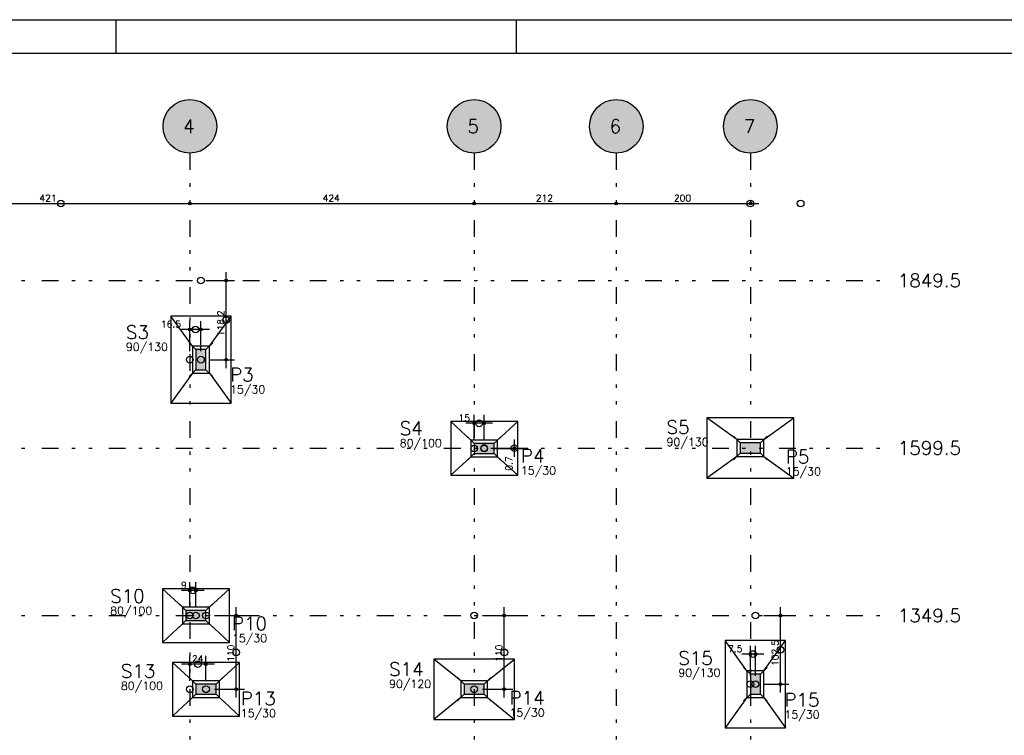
# Model space of a CAD drawing. Extents: x 0 to 119, y 0 to 84.
# Tile 6 of 14: x 30 to 59, y 63 to 84. Entities that reach past the tile are written whole.
import ezdxf

# ---------------------------------------------------------------- set-up
doc = ezdxf.new("R2010")
doc.units = 0
doc.header["$MEASUREMENT"] = 0
doc.linetypes.add('ESTILO_TQS_0004', pattern=[2, 0.5, -0.4, 0.1, -0.4, 0.1, -0.5])
for name, color, linetype in [('1', 1, 'CONTINUOUS'), ('2', 2, 'CONTINUOUS'), ('3', 3, 'CONTINUOUS'), ('6', 6, 'CONTINUOUS'), ('8', 8, 'CONTINUOUS'), ('9', 9, 'CONTINUOUS')]:
    doc.layers.add(name, color=color, linetype=linetype)
doc.styles.get("Standard").update_dxf_attribs({"font": 'ROMANS.SHX'})

msp = doc.modelspace()

# ---------------------------------------------------------------- linework, layer by layer
at = {"layer": '1', "color": 1, "linetype": 'Continuous'}
for p, q in [((0, 84.099998), (118.900002, 84.099998)), ((32.950001, 83.099998), (32.950001, 84.099998)), ((44.900002, 83.099998), (44.900002, 84.099998))]:
    msp.add_line(p, q, dxfattribs=at)
at = {"layer": '1', "linetype": 'ESTILO_TQS_0004'}
for p, q in [((35.15371, 80.11614), (35.15371, 13.61614)), ((43.63371, 80.11614), (43.63371, 13.61614)), ((47.87371, 80.11614), (47.87371, 13.61614)), ((51.87371, 80.11614), (51.87371, 13.61614)), ((6.73371, 76.31614), (55.87371, 76.31614)), ((6.73371, 71.31614), (55.87371, 71.31614)), ((6.73371, 66.31614), (55.87371, 66.31614))]:
    msp.add_line(p, q, dxfattribs=at)
at = {"layer": '1', "linetype": 'Continuous'}
for p, q in [((26.48371, 78.61614), (35.40371, 78.61614)), ((34.90371, 78.61614), (43.88371, 78.61614)), ((35.15371, 78.61614), (35.15371, 78.61614)), ((35.15371, 78.61614), (35.15371, 78.61614)), ((43.38371, 78.61614), (48.12371, 78.61614)), ((43.63371, 78.61614), (43.63371, 78.61614)), ((43.63371, 78.61614), (43.63371, 78.61614)), ((47.62371, 78.61614), (52.12371, 78.61614)), ((47.87371, 78.61614), (47.87371, 78.61614)), ((47.87371, 78.61614), (47.87371, 78.61614)), ((51.87371, 78.61614), (51.87371, 78.61614)), ((36.23371, 73.702633), (36.23371, 76.56614)), ((35.48371, 76.31614), (35.48371, 76.31614)), ((35.73371, 76.31614), (36.48371, 76.31614)), ((35.15371, 74.202633), (35.15371, 75.102633)), ((35.48371, 74.202633), (35.48371, 75.102633)), ((35.73371, 74.852633), (34.90371, 74.852633)), ((35.33371, 74.252633), (35.13371, 74.452633)), ((35.63371, 74.252633), (35.83371, 74.452633)), ((35.15371, 73.952633), (35.15371, 73.952633)), ((35.48371, 73.952633), (35.48371, 73.952633)), ((35.48371, 73.952633), (35.48371, 73.952633)), ((35.48371, 73.952633), (35.48371, 73.952633)), ((35.48371, 73.952633), (35.48371, 73.952633)), ((35.73371, 73.952633), (36.48371, 73.952633)), ((35.33371, 73.652633), (35.13371, 73.452633)), ((35.63371, 73.652633), (35.83371, 73.452633)), ((43.63371, 71.552827), (43.63371, 72.302827)), ((43.93371, 71.552827), (43.93371, 72.302827)), ((44.18371, 72.052827), (43.38371, 72.052827)), ((43.63371, 71.452827), (43.43371, 71.652827)), ((44.23371, 71.452827), (44.43371, 71.652827)), ((44.83371, 71.052827), (44.83371, 71.56614)), ((51.57371, 71.46614), (51.37371, 71.66614)), ((52.17371, 71.46614), (52.37371, 71.66614)), ((43.63371, 71.152827), (43.43371, 70.952827)), ((43.63371, 71.302827), (43.63371, 71.302827)), ((43.93371, 71.31614), (43.93371, 71.31614)), ((43.93371, 71.302827), (43.93371, 71.302827)), ((43.93371, 71.302827), (43.93371, 71.302827)), ((43.93371, 71.302827), (43.93371, 71.302827)), ((43.93371, 71.302827), (43.93371, 71.302827)), ((44.18371, 71.31614), (45.08371, 71.31614)), ((44.18371, 71.302827), (45.08371, 71.302827)), ((44.23371, 71.152827), (44.43371, 70.952827)), ((51.57371, 71.16614), (51.37371, 70.96614)), ((51.87371, 71.31614), (51.87371, 71.31614)), ((51.87371, 71.31614), (51.87371, 71.31614)), ((52.17371, 71.16614), (52.37371, 70.96614)), ((35.15371, 66.56614), (35.15371, 67.31614)), ((35.33371, 66.56614), (35.33371, 67.31614)), ((35.58371, 67.06614), (34.90371, 67.06614)), ((35.03371, 66.46614), (34.83371, 66.66614)), ((35.63371, 66.46614), (35.83371, 66.66614)), ((36.53371, 63.86614), (36.53371, 66.56614)), ((44.53371, 63.86614), (44.53371, 66.56614)), ((52.77371, 64.01614), (52.77371, 66.56614)), ((35.03371, 66.16614), (34.83371, 65.96614)), ((35.15371, 66.31614), (35.15371, 66.31614)), ((35.33371, 66.31614), (35.33371, 66.31614)), ((35.33371, 66.31614), (35.33371, 66.31614)), ((35.33371, 66.31614), (35.33371, 66.31614)), ((35.63371, 66.31614), (35.63371, 66.31614)), ((35.63371, 66.16614), (35.83371, 65.96614)), ((35.88371, 66.31614), (36.78371, 66.31614)), ((43.63371, 66.31614), (43.63371, 66.31614)), ((43.88371, 66.31614), (44.78371, 66.31614)), ((52.02371, 66.31614), (52.02371, 66.31614)), ((52.27371, 66.31614), (53.02371, 66.31614)), ((51.87371, 64.51614), (51.87371, 65.41614)), ((52.02371, 64.51614), (52.02371, 65.41614)), ((35.15371, 64.36614), (35.15371, 65.11614)), ((35.63371, 64.36614), (35.63371, 65.11614)), ((52.27371, 65.16614), (51.62371, 65.16614)), ((35.88371, 64.86614), (34.90371, 64.86614)), ((51.87371, 64.56614), (51.67371, 64.76614)), ((52.17371, 64.56614), (52.37371, 64.76614)), ((35.33371, 64.26614), (35.13371, 64.46614)), ((35.93371, 64.26614), (36.13371, 64.46614)), ((43.33371, 64.26614), (43.13371, 64.46614)), ((43.93371, 64.26614), (44.13371, 64.46614)), ((35.15371, 64.11614), (35.15371, 64.11614)), ((35.63371, 64.11614), (35.63371, 64.11614)), ((35.63371, 64.11614), (35.63371, 64.11614)), ((35.63371, 64.11614), (35.63371, 64.11614)), ((35.63371, 64.11614), (35.63371, 64.11614)), ((35.88371, 64.11614), (36.78371, 64.11614)), ((43.63371, 64.11614), (43.63371, 64.11614)), ((43.63371, 64.11614), (43.63371, 64.11614)), ((43.63371, 64.11614), (43.63371, 64.11614)), ((43.88371, 64.11614), (44.78371, 64.11614)), ((51.87371, 64.26614), (51.87371, 64.26614)), ((52.02371, 64.26614), (52.02371, 64.26614)), ((52.02371, 64.26614), (52.02371, 64.26614)), ((52.02371, 64.26614), (52.02371, 64.26614)), ((52.02371, 64.26614), (52.02371, 64.26614)), ((52.27371, 64.26614), (53.02371, 64.26614)), ((35.33371, 63.96614), (35.13371, 63.76614)), ((35.93371, 63.96614), (36.13371, 63.76614)), ((43.33371, 63.96614), (43.13371, 63.76614)), ((43.93371, 63.96614), (44.13371, 63.76614)), ((51.87371, 63.96614), (51.67371, 63.76614)), ((52.17371, 63.96614), (52.37371, 63.76614))]:
    msp.add_line(p, q, dxfattribs=at)
for points in [[(36.38371, 75.252633), (34.58371, 75.252633)], [(34.58371, 75.252633), (34.58371, 72.652633)], [(35.23371, 74.352633), (34.58371, 75.252633)], [(35.73371, 74.352633), (36.38371, 75.252633)], [(36.38371, 72.652633), (36.38371, 75.252633)], [(35.73371, 74.352633), (35.23371, 74.352633), (35.23371, 73.552633), (35.73371, 73.552633), (35.73371, 74.352633)], [(35.23371, 73.552633), (34.58371, 72.652633)], [(35.73371, 73.552633), (36.38371, 72.652633)], [(34.58371, 72.652633), (36.38371, 72.652633)], [(44.93371, 72.102827), (42.93371, 72.102827)], [(42.93371, 72.102827), (42.93371, 70.502827)], [(43.53371, 71.552827), (42.93371, 72.102827)], [(44.33371, 71.552827), (44.93371, 72.102827)], [(44.93371, 70.502827), (44.93371, 72.102827)], [(53.17371, 72.21614), (50.57371, 72.21614)], [(50.57371, 72.21614), (50.57371, 70.41614)], [(51.47371, 71.56614), (50.57371, 72.21614)], [(52.27371, 71.56614), (53.17371, 72.21614)], [(53.17371, 70.41614), (53.17371, 72.21614)], [(44.33371, 71.052827), (44.33371, 71.552827), (43.53371, 71.552827), (43.53371, 71.052827), (44.33371, 71.052827)], [(52.27371, 71.06614), (52.27371, 71.56614), (51.47371, 71.56614), (51.47371, 71.06614), (52.27371, 71.06614)], [(43.53371, 71.052827), (42.93371, 70.502827)], [(44.33371, 71.052827), (44.93371, 70.502827)], [(51.47371, 71.06614), (50.57371, 70.41614)], [(52.27371, 71.06614), (53.17371, 70.41614)], [(42.93371, 70.502827), (44.93371, 70.502827)], [(50.57371, 70.41614), (53.17371, 70.41614)], [(34.33371, 67.11614), (34.33371, 65.51614)], [(36.33371, 67.11614), (34.33371, 67.11614)], [(34.93371, 66.56614), (34.33371, 67.11614)], [(35.73371, 66.56614), (36.33371, 67.11614)], [(36.33371, 65.51614), (36.33371, 67.11614)], [(34.93371, 66.56614), (34.93371, 66.06614), (35.73371, 66.06614), (35.73371, 66.56614), (34.93371, 66.56614)], [(34.93371, 66.06614), (34.33371, 65.51614)], [(35.73371, 66.06614), (36.33371, 65.51614)], [(34.33371, 65.51614), (36.33371, 65.51614)], [(52.92371, 65.56614), (51.12371, 65.56614)], [(51.12371, 65.56614), (51.12371, 62.96614)], [(51.77371, 64.66614), (51.12371, 65.56614)], [(52.27371, 64.66614), (52.92371, 65.56614)], [(52.92371, 62.96614), (52.92371, 65.56614)], [(44.83371, 65.01614), (42.43371, 65.01614)], [(42.43371, 65.01614), (42.43371, 63.21614)], [(43.23371, 64.36614), (42.43371, 65.01614)], [(44.03371, 64.36614), (44.83371, 65.01614)], [(44.83371, 63.21614), (44.83371, 65.01614)], [(36.63371, 64.91614), (34.63371, 64.91614)], [(34.63371, 64.91614), (34.63371, 63.31614)], [(35.23371, 64.36614), (34.63371, 64.91614)], [(36.03371, 64.36614), (36.63371, 64.91614)], [(36.63371, 63.31614), (36.63371, 64.91614)], [(51.77371, 63.86614), (52.27371, 63.86614), (52.27371, 64.66614), (51.77371, 64.66614), (51.77371, 63.86614)], [(36.03371, 63.86614), (36.03371, 64.36614), (35.23371, 64.36614), (35.23371, 63.86614), (36.03371, 63.86614)], [(44.03371, 63.86614), (44.03371, 64.36614), (43.23371, 64.36614), (43.23371, 63.86614), (44.03371, 63.86614)], [(35.23371, 63.86614), (34.63371, 63.31614)], [(36.03371, 63.86614), (36.63371, 63.31614)], [(43.23371, 63.86614), (42.43371, 63.21614)], [(44.03371, 63.86614), (44.83371, 63.21614)], [(51.77371, 63.86614), (51.12371, 62.96614)], [(52.27371, 63.86614), (52.92371, 62.96614)], [(34.63371, 63.31614), (36.63371, 63.31614)], [(42.43371, 63.21614), (44.83371, 63.21614)], [(51.12371, 62.96614), (52.92371, 62.96614)]]:
    msp.add_lwpolyline(points, dxfattribs=at)
for centre, radius in [((31.30371, 78.61614), 0.1), ((35.15371, 78.61614), 0.04), ((35.15371, 78.61614), 0.04), ((35.15371, 78.61614), 0.02), ((35.15371, 78.61614), 0.02), ((43.63371, 78.61614), 0.04), ((43.63371, 78.61614), 0.04), ((43.63371, 78.61614), 0.02), ((43.63371, 78.61614), 0.02), ((47.87371, 78.61614), 0.04), ((47.87371, 78.61614), 0.04), ((47.87371, 78.61614), 0.02), ((47.87371, 78.61614), 0.02), ((51.87371, 78.61614), 0.1), ((51.87371, 78.61614), 0.04), ((51.87371, 78.61614), 0.02), ((53.37371, 78.61614), 0.1), ((35.48371, 76.31614), 0.1), ((36.23371, 76.31614), 0.04), ((36.23371, 76.31614), 0.02), ((36.23371, 75.134386), 0.1), ((35.31871, 74.852633), 0.1), ((35.15371, 74.852633), 0.04), ((35.15371, 74.852633), 0.02), ((35.48371, 74.852633), 0.04), ((35.48371, 74.852633), 0.02), ((35.15371, 73.952633), 0.1), ((35.48371, 73.952633), 0.1), ((35.48371, 73.952633), 0.1), ((36.23371, 73.952633), 0.04), ((36.23371, 73.952633), 0.02), ((43.63371, 72.052827), 0.04), ((43.63371, 72.052827), 0.02), ((43.78371, 72.052827), 0.1), ((43.93371, 72.052827), 0.04), ((43.93371, 72.052827), 0.02), ((43.63371, 71.302827), 0.1), ((43.93371, 71.31614), 0.1), ((43.93371, 71.302827), 0.1), ((43.93371, 71.302827), 0.1), ((44.83371, 71.309484), 0.1), ((44.83371, 71.31614), 0.04), ((44.83371, 71.302827), 0.04), ((44.83371, 71.31614), 0.02), ((44.83371, 71.302827), 0.02), ((35.15371, 67.06614), 0.04), ((35.15371, 67.06614), 0.02), ((35.24371, 67.06614), 0.1), ((35.33371, 67.06614), 0.04), ((35.33371, 67.06614), 0.02), ((35.15371, 66.31614), 0.1), ((35.33371, 66.31614), 0.1), ((35.63371, 66.31614), 0.1), ((43.63371, 66.31614), 0.1), ((52.02371, 66.31614), 0.1), ((36.53371, 66.31614), 0.04), ((36.53371, 66.31614), 0.02), ((44.53371, 66.31614), 0.04), ((44.53371, 66.31614), 0.02), ((52.77371, 66.31614), 0.04), ((52.77371, 66.31614), 0.02), ((36.53371, 65.21614), 0.1), ((44.53371, 65.21614), 0.1), ((51.94871, 65.16614), 0.1), ((52.77371, 65.29114), 0.1), ((35.39371, 64.86614), 0.1), ((51.87371, 65.16614), 0.04), ((51.87371, 65.16614), 0.02), ((52.02371, 65.16614), 0.04), ((52.02371, 65.16614), 0.02), ((35.15371, 64.86614), 0.04), ((35.15371, 64.86614), 0.02), ((35.63371, 64.86614), 0.04), ((35.63371, 64.86614), 0.02), ((51.87371, 64.26614), 0.1), ((52.02371, 64.26614), 0.1), ((52.02371, 64.26614), 0.1), ((35.15371, 64.11614), 0.1), ((35.63371, 64.11614), 0.1), ((35.63371, 64.11614), 0.1), ((36.53371, 64.11614), 0.04), ((36.53371, 64.11614), 0.02), ((43.63371, 64.11614), 0.1), ((44.53371, 64.11614), 0.04), ((44.53371, 64.11614), 0.02), ((52.77371, 64.26614), 0.04), ((52.77371, 64.26614), 0.02)]:
    msp.add_circle(centre, radius, dxfattribs=at)
at = {"layer": '2', "linetype": 'Continuous'}
for centre in [(35.15371, 80.91614), (43.63371, 80.91614), (47.87371, 80.91614), (51.87371, 80.91614)]:
    msp.add_circle(centre, 0.8, dxfattribs=at)
at = {"layer": '6', "linetype": 'Continuous'}
for points in [[(35.63371, 74.252633), (35.33371, 74.252633), (35.33371, 73.652633), (35.63371, 73.652633), (35.63371, 74.252633)], [(44.23371, 71.152827), (44.23371, 71.452827), (43.63371, 71.452827), (43.63371, 71.152827), (44.23371, 71.152827)], [(52.17371, 71.16614), (52.17371, 71.46614), (51.57371, 71.46614), (51.57371, 71.16614), (52.17371, 71.16614)], [(35.03371, 66.46614), (35.03371, 66.16614), (35.63371, 66.16614), (35.63371, 66.46614), (35.03371, 66.46614)], [(51.87371, 63.96614), (52.17371, 63.96614), (52.17371, 64.56614), (51.87371, 64.56614), (51.87371, 63.96614)], [(35.93371, 63.96614), (35.93371, 64.26614), (35.33371, 64.26614), (35.33371, 63.96614), (35.93371, 63.96614)], [(43.93371, 63.96614), (43.93371, 64.26614), (43.33371, 64.26614), (43.33371, 63.96614), (43.93371, 63.96614)]]:
    msp.add_lwpolyline(points, dxfattribs=at)
at = {"layer": '8', "color": 1, "linetype": 'Continuous'}
msp.add_line((2.5, 83.099998), (117.900002, 83.099998), dxfattribs=at)
at = {"layer": '9', "linetype": 'Continuous'}
for points in [[(35.95371, 80.91614), (34.885806, 81.669949), (34.785658, 81.626448)], [(35.95371, 80.91614), (34.990945, 81.699407), (34.885806, 81.669949)], [(35.95371, 80.91614), (35.099116, 81.714275), (34.990945, 81.699407)], [(35.95371, 80.91614), (35.208304, 81.714275), (35.099116, 81.714275)], [(35.95371, 80.91614), (35.316475, 81.699407), (35.208304, 81.714275)], [(35.95371, 80.91614), (35.421614, 81.669949), (35.316475, 81.699407)], [(35.95371, 80.91614), (35.521762, 81.626448), (35.421614, 81.669949)], [(44.43371, 80.91614), (43.365806, 81.669949), (43.265658, 81.626448)], [(44.43371, 80.91614), (43.470945, 81.699407), (43.365806, 81.669949)], [(44.43371, 80.91614), (43.579116, 81.714275), (43.470945, 81.699407)], [(44.43371, 80.91614), (43.688304, 81.714275), (43.579116, 81.714275)], [(44.43371, 80.91614), (43.796475, 81.699407), (43.688304, 81.714275)], [(44.43371, 80.91614), (43.901614, 81.669949), (43.796475, 81.699407)], [(44.43371, 80.91614), (44.001762, 81.626448), (43.901614, 81.669949)], [(48.67371, 80.91614), (47.605806, 81.669949), (47.505658, 81.626448)], [(48.67371, 80.91614), (47.710945, 81.699407), (47.605806, 81.669949)], [(48.67371, 80.91614), (47.819116, 81.714275), (47.710945, 81.699407)], [(48.67371, 80.91614), (47.928304, 81.714275), (47.819116, 81.714275)], [(48.67371, 80.91614), (48.036475, 81.699407), (47.928304, 81.714275)], [(48.67371, 80.91614), (48.141614, 81.669949), (48.036475, 81.699407)], [(48.67371, 80.91614), (48.241762, 81.626448), (48.141614, 81.669949)], [(52.67371, 80.91614), (51.605806, 81.669949), (51.505658, 81.626448)], [(52.67371, 80.91614), (51.710945, 81.699407), (51.605806, 81.669949)], [(52.67371, 80.91614), (51.819116, 81.714275), (51.710945, 81.699407)], [(52.67371, 80.91614), (51.928304, 81.714275), (51.819116, 81.714275)], [(52.67371, 80.91614), (52.036475, 81.699407), (51.928304, 81.714275)], [(52.67371, 80.91614), (52.141614, 81.669949), (52.036475, 81.699407)], [(52.67371, 80.91614), (52.241762, 81.626448), (52.141614, 81.669949)], [(35.95371, 80.91614), (34.533141, 81.42101), (34.470174, 81.331807)], [(35.95371, 80.91614), (34.607667, 81.500809), (34.533141, 81.42101)], [(35.95371, 80.91614), (34.692366, 81.569716), (34.607667, 81.500809)], [(35.95371, 80.91614), (34.785658, 81.626448), (34.692366, 81.569716)], [(35.95371, 80.91614), (35.615054, 81.569716), (35.521762, 81.626448)], [(35.95371, 80.91614), (35.699753, 81.500809), (35.615054, 81.569716)], [(35.95371, 80.91614), (35.774279, 81.42101), (35.699753, 81.500809)], [(35.95371, 80.91614), (35.837246, 81.331807), (35.774279, 81.42101)], [(44.43371, 80.91614), (43.013141, 81.42101), (42.950174, 81.331807)], [(44.43371, 80.91614), (43.087667, 81.500809), (43.013141, 81.42101)], [(44.43371, 80.91614), (43.172366, 81.569716), (43.087667, 81.500809)], [(44.43371, 80.91614), (43.265658, 81.626448), (43.172366, 81.569716)], [(44.43371, 80.91614), (44.095054, 81.569716), (44.001762, 81.626448)], [(44.43371, 80.91614), (44.179753, 81.500809), (44.095054, 81.569716)], [(44.43371, 80.91614), (44.254279, 81.42101), (44.179753, 81.500809)], [(44.43371, 80.91614), (44.317246, 81.331807), (44.254279, 81.42101)], [(48.67371, 80.91614), (47.253141, 81.42101), (47.190174, 81.331807)], [(48.67371, 80.91614), (47.327667, 81.500809), (47.253141, 81.42101)], [(48.67371, 80.91614), (47.412366, 81.569716), (47.327667, 81.500809)], [(48.67371, 80.91614), (47.505658, 81.626448), (47.412366, 81.569716)], [(48.67371, 80.91614), (48.335054, 81.569716), (48.241762, 81.626448)], [(48.67371, 80.91614), (48.419753, 81.500809), (48.335054, 81.569716)], [(48.67371, 80.91614), (48.494279, 81.42101), (48.419753, 81.500809)], [(48.67371, 80.91614), (48.557246, 81.331807), (48.494279, 81.42101)], [(52.67371, 80.91614), (51.253141, 81.42101), (51.190174, 81.331807)], [(52.67371, 80.91614), (51.327667, 81.500809), (51.253141, 81.42101)], [(52.67371, 80.91614), (51.412366, 81.569716), (51.327667, 81.500809)], [(52.67371, 80.91614), (51.505658, 81.626448), (51.412366, 81.569716)], [(52.67371, 80.91614), (52.335054, 81.569716), (52.241762, 81.626448)], [(52.67371, 80.91614), (52.419753, 81.500809), (52.335054, 81.569716)], [(52.67371, 80.91614), (52.494279, 81.42101), (52.419753, 81.500809)], [(52.67371, 80.91614), (52.557246, 81.331807), (52.494279, 81.42101)], [(35.95371, 80.91614), (34.383376, 81.131977), (34.361161, 81.025073)], [(35.95371, 80.91614), (34.419941, 81.234861), (34.383376, 81.131977)], [(35.95371, 80.91614), (34.470174, 81.331807), (34.419941, 81.234861)], [(35.95371, 80.91614), (35.887479, 81.234861), (35.837246, 81.331807)], [(35.95371, 80.91614), (35.924044, 81.131977), (35.887479, 81.234861)], [(35.95371, 80.91614), (35.946259, 81.025073), (35.924044, 81.131977)], [(44.43371, 80.91614), (42.863376, 81.131977), (42.841161, 81.025073)], [(44.43371, 80.91614), (42.899941, 81.234861), (42.863376, 81.131977)], [(44.43371, 80.91614), (42.950174, 81.331807), (42.899941, 81.234861)], [(44.43371, 80.91614), (44.367479, 81.234861), (44.317246, 81.331807)], [(44.43371, 80.91614), (44.404044, 81.131977), (44.367479, 81.234861)], [(44.43371, 80.91614), (44.426259, 81.025073), (44.404044, 81.131977)], [(48.67371, 80.91614), (47.103376, 81.131977), (47.081161, 81.025073)], [(48.67371, 80.91614), (47.139941, 81.234861), (47.103376, 81.131977)], [(48.67371, 80.91614), (47.190174, 81.331807), (47.139941, 81.234861)], [(48.67371, 80.91614), (48.607479, 81.234861), (48.557246, 81.331807)], [(48.67371, 80.91614), (48.644044, 81.131977), (48.607479, 81.234861)], [(48.67371, 80.91614), (48.666259, 81.025073), (48.644044, 81.131977)], [(52.67371, 80.91614), (51.103376, 81.131977), (51.081161, 81.025073)], [(52.67371, 80.91614), (51.139941, 81.234861), (51.103376, 81.131977)], [(52.67371, 80.91614), (51.190174, 81.331807), (51.139941, 81.234861)], [(52.67371, 80.91614), (52.607479, 81.234861), (52.557246, 81.331807)], [(52.67371, 80.91614), (52.644044, 81.131977), (52.607479, 81.234861)], [(52.67371, 80.91614), (52.666259, 81.025073), (52.644044, 81.131977)], [(35.95371, 80.91614), (34.361161, 81.025073), (34.35371, 80.91614)], [(35.95371, 80.91614), (34.35371, 80.91614), (34.361161, 80.807207)], [(35.95371, 80.91614), (34.361161, 80.807207), (34.383376, 80.700303)], [(35.95371, 80.91614), (34.383376, 80.700303), (34.419941, 80.597419)], [(35.95371, 80.91614), (34.419941, 80.597419), (34.470174, 80.500473)], [(35.95371, 80.91614), (34.470174, 80.500473), (34.533141, 80.41127)], [(35.95371, 80.91614), (34.533141, 80.41127), (34.607667, 80.331471)], [(35.95371, 80.91614), (34.607667, 80.331471), (34.692366, 80.262564)], [(35.95371, 80.91614), (34.692366, 80.262564), (34.785658, 80.205832)], [(35.95371, 80.91614), (34.785658, 80.205832), (34.885806, 80.162331)], [(35.95371, 80.91614), (34.885806, 80.162331), (34.990945, 80.132873)], [(35.95371, 80.91614), (34.990945, 80.132873), (35.099116, 80.118005)], [(35.95371, 80.91614), (35.099116, 80.118005), (35.208304, 80.118005)], [(35.95371, 80.91614), (35.208304, 80.118005), (35.316475, 80.132873)], [(35.95371, 80.91614), (35.316475, 80.132873), (35.421614, 80.162331)], [(35.95371, 80.91614), (35.421614, 80.162331), (35.521762, 80.205832)], [(35.95371, 80.91614), (35.521762, 80.205832), (35.615054, 80.262564)], [(35.95371, 80.91614), (35.615054, 80.262564), (35.699753, 80.331471)], [(35.95371, 80.91614), (35.699753, 80.331471), (35.774279, 80.41127)], [(35.95371, 80.91614), (35.774279, 80.41127), (35.837246, 80.500473)], [(35.95371, 80.91614), (35.837246, 80.500473), (35.887479, 80.597419)], [(35.95371, 80.91614), (35.887479, 80.597419), (35.924044, 80.700303)], [(35.95371, 80.91614), (35.924044, 80.700303), (35.946259, 80.807207)], [(35.95371, 80.91614), (35.946259, 80.807207), (35.95371, 80.91614)], [(44.43371, 80.91614), (42.841161, 81.025073), (42.83371, 80.91614)], [(44.43371, 80.91614), (42.83371, 80.91614), (42.841161, 80.807207)], [(44.43371, 80.91614), (42.841161, 80.807207), (42.863376, 80.700303)], [(44.43371, 80.91614), (42.863376, 80.700303), (42.899941, 80.597419)], [(44.43371, 80.91614), (42.899941, 80.597419), (42.950174, 80.500473)], [(44.43371, 80.91614), (42.950174, 80.500473), (43.013141, 80.41127)], [(44.43371, 80.91614), (43.013141, 80.41127), (43.087667, 80.331471)], [(44.43371, 80.91614), (43.087667, 80.331471), (43.172366, 80.262564)], [(44.43371, 80.91614), (43.172366, 80.262564), (43.265658, 80.205832)], [(44.43371, 80.91614), (43.265658, 80.205832), (43.365806, 80.162331)], [(44.43371, 80.91614), (43.365806, 80.162331), (43.470945, 80.132873)], [(44.43371, 80.91614), (43.470945, 80.132873), (43.579116, 80.118005)], [(44.43371, 80.91614), (43.579116, 80.118005), (43.688304, 80.118005)], [(44.43371, 80.91614), (43.688304, 80.118005), (43.796475, 80.132873)], [(44.43371, 80.91614), (43.796475, 80.132873), (43.901614, 80.162331)], [(44.43371, 80.91614), (43.901614, 80.162331), (44.001762, 80.205832)], [(44.43371, 80.91614), (44.001762, 80.205832), (44.095054, 80.262564)], [(44.43371, 80.91614), (44.095054, 80.262564), (44.179753, 80.331471)], [(44.43371, 80.91614), (44.179753, 80.331471), (44.254279, 80.41127)], [(44.43371, 80.91614), (44.254279, 80.41127), (44.317246, 80.500473)], [(44.43371, 80.91614), (44.317246, 80.500473), (44.367479, 80.597419)], [(44.43371, 80.91614), (44.367479, 80.597419), (44.404044, 80.700303)], [(44.43371, 80.91614), (44.404044, 80.700303), (44.426259, 80.807207)], [(44.43371, 80.91614), (44.426259, 80.807207), (44.43371, 80.91614)], [(48.67371, 80.91614), (47.081161, 81.025073), (47.07371, 80.91614)], [(48.67371, 80.91614), (47.07371, 80.91614), (47.081161, 80.807207)], [(48.67371, 80.91614), (47.081161, 80.807207), (47.103376, 80.700303)], [(48.67371, 80.91614), (47.103376, 80.700303), (47.139941, 80.597419)], [(48.67371, 80.91614), (47.139941, 80.597419), (47.190174, 80.500473)], [(48.67371, 80.91614), (47.190174, 80.500473), (47.253141, 80.41127)], [(48.67371, 80.91614), (47.253141, 80.41127), (47.327667, 80.331471)], [(48.67371, 80.91614), (47.327667, 80.331471), (47.412366, 80.262564)], [(48.67371, 80.91614), (47.412366, 80.262564), (47.505658, 80.205832)], [(48.67371, 80.91614), (47.505658, 80.205832), (47.605806, 80.162331)], [(48.67371, 80.91614), (47.605806, 80.162331), (47.710945, 80.132873)], [(48.67371, 80.91614), (47.710945, 80.132873), (47.819116, 80.118005)], [(48.67371, 80.91614), (47.819116, 80.118005), (47.928304, 80.118005)], [(48.67371, 80.91614), (47.928304, 80.118005), (48.036475, 80.132873)], [(48.67371, 80.91614), (48.036475, 80.132873), (48.141614, 80.162331)], [(48.67371, 80.91614), (48.141614, 80.162331), (48.241762, 80.205832)], [(48.67371, 80.91614), (48.241762, 80.205832), (48.335054, 80.262564)], [(48.67371, 80.91614), (48.335054, 80.262564), (48.419753, 80.331471)], [(48.67371, 80.91614), (48.419753, 80.331471), (48.494279, 80.41127)], [(48.67371, 80.91614), (48.494279, 80.41127), (48.557246, 80.500473)], [(48.67371, 80.91614), (48.557246, 80.500473), (48.607479, 80.597419)], [(48.67371, 80.91614), (48.607479, 80.597419), (48.644044, 80.700303)], [(48.67371, 80.91614), (48.644044, 80.700303), (48.666259, 80.807207)], [(48.67371, 80.91614), (48.666259, 80.807207), (48.67371, 80.91614)], [(52.67371, 80.91614), (51.081161, 81.025073), (51.07371, 80.91614)], [(52.67371, 80.91614), (51.07371, 80.91614), (51.081161, 80.807207)], [(52.67371, 80.91614), (51.081161, 80.807207), (51.103376, 80.700303)], [(52.67371, 80.91614), (51.103376, 80.700303), (51.139941, 80.597419)], [(52.67371, 80.91614), (51.139941, 80.597419), (51.190174, 80.500473)], [(52.67371, 80.91614), (51.190174, 80.500473), (51.253141, 80.41127)], [(52.67371, 80.91614), (51.253141, 80.41127), (51.327667, 80.331471)], [(52.67371, 80.91614), (51.327667, 80.331471), (51.412366, 80.262564)], [(52.67371, 80.91614), (51.412366, 80.262564), (51.505658, 80.205832)], [(52.67371, 80.91614), (51.505658, 80.205832), (51.605806, 80.162331)], [(52.67371, 80.91614), (51.605806, 80.162331), (51.710945, 80.132873)], [(52.67371, 80.91614), (51.710945, 80.132873), (51.819116, 80.118005)], [(52.67371, 80.91614), (51.819116, 80.118005), (51.928304, 80.118005)], [(52.67371, 80.91614), (51.928304, 80.118005), (52.036475, 80.132873)], [(52.67371, 80.91614), (52.036475, 80.132873), (52.141614, 80.162331)], [(52.67371, 80.91614), (52.141614, 80.162331), (52.241762, 80.205832)], [(52.67371, 80.91614), (52.241762, 80.205832), (52.335054, 80.262564)], [(52.67371, 80.91614), (52.335054, 80.262564), (52.419753, 80.331471)], [(52.67371, 80.91614), (52.419753, 80.331471), (52.494279, 80.41127)], [(52.67371, 80.91614), (52.494279, 80.41127), (52.557246, 80.500473)], [(52.67371, 80.91614), (52.557246, 80.500473), (52.607479, 80.597419)], [(52.67371, 80.91614), (52.607479, 80.597419), (52.644044, 80.700303)], [(52.67371, 80.91614), (52.644044, 80.700303), (52.666259, 80.807207)], [(52.67371, 80.91614), (52.666259, 80.807207), (52.67371, 80.91614)], [(35.63371, 74.252633), (35.33371, 74.252633), (35.33371, 73.652633)], [(35.63371, 74.252633), (35.33371, 73.652633), (35.63371, 73.652633)], [(35.63371, 74.252633), (35.63371, 73.652633), (35.63371, 74.252633)], [(44.23371, 71.152827), (44.23371, 71.452827), (43.63371, 71.452827)], [(44.23371, 71.152827), (43.63371, 71.452827), (43.63371, 71.152827)], [(52.17371, 71.16614), (52.17371, 71.46614), (51.57371, 71.46614)], [(52.17371, 71.16614), (51.57371, 71.46614), (51.57371, 71.16614)], [(44.23371, 71.152827), (43.63371, 71.152827), (44.23371, 71.152827)], [(52.17371, 71.16614), (51.57371, 71.16614), (52.17371, 71.16614)], [(35.03371, 66.46614), (35.03371, 66.16614), (35.63371, 66.16614)], [(35.03371, 66.46614), (35.63371, 66.16614), (35.63371, 66.46614)], [(35.03371, 66.46614), (35.63371, 66.46614), (35.03371, 66.46614)], [(51.87371, 63.96614), (52.17371, 63.96614), (52.17371, 64.56614)], [(51.87371, 63.96614), (52.17371, 64.56614), (51.87371, 64.56614)], [(51.87371, 63.96614), (51.87371, 64.56614), (51.87371, 63.96614)], [(35.93371, 63.96614), (35.93371, 64.26614), (35.33371, 64.26614)], [(35.93371, 63.96614), (35.33371, 64.26614), (35.33371, 63.96614)], [(43.93371, 63.96614), (43.93371, 64.26614), (43.33371, 64.26614)], [(43.93371, 63.96614), (43.33371, 64.26614), (43.33371, 63.96614)], [(35.93371, 63.96614), (35.33371, 63.96614), (35.93371, 63.96614)], [(43.93371, 63.96614), (43.33371, 63.96614), (43.93371, 63.96614)]]:
    msp.add_solid(points, dxfattribs=at)

# ---------------------------------------------------------------- texts
at = {"layer": '1', "linetype": 'Continuous'}
for s, height, p in [('421', 0.2, (30.66371, 78.67614)), ('424', 0.2, (39.11371, 78.67614)), ('212', 0.2, (45.47371, 78.67614)), ('200', 0.2, (49.59371, 78.67614)), ('1849.5', 0.4, (56.27371, 76.11614)), ('16.5', 0.2, (34.287043, 74.912633)), ('15', 0.2, (43.167043, 72.112827)), ('1599.5', 0.4, (56.27371, 71.11614)), ('9', 0.2, (34.887043, 67.12614)), ('1349.5', 0.4, (56.27371, 66.11614)), ('7.5', 0.2, (51.207043, 65.22614)), ('24', 0.2, (35.21371, 64.92614))]:
    msp.add_text(s, height=height, dxfattribs=at).set_placement(p)
for s, p in [('118.2', (36.17371, 74.654386)), ('0.7', (44.77371, 70.636161)), ('110', (36.47371, 64.93614)), ('110', (44.47371, 64.93614)), ('102.5', (52.71371, 64.81114))]:
    msp.add_text(s, height=0.2, rotation=90, dxfattribs=at).set_placement(p)
at = {"layer": '3', "linetype": 'Continuous'}
for s, p in [('90/130', (33.243893, 74.212356)), ('15/30', (36.351314, 72.945997)), ('80/100', (41.41463, 71.34338)), ('90/130', (49.373801, 71.375863)), ('15/30', (45.027996, 70.522874)), ('15/30', (52.929655, 70.497845)), ('80/100', (32.776289, 66.337522)), ('15/30', (36.408825, 65.517016)), ('90/130', (49.726381, 64.487522)), ('80/100', (33.09546, 64.099181)), ('90/120', (41.09546, 64.156692)), ('15/30', (36.670484, 63.278675)), ('15/30', (44.689655, 63.297845)), ('15/30', (52.891314, 63.240334))]:
    msp.add_text(s, height=0.24, dxfattribs=at).set_placement(p)
at = {"layer": '6', "linetype": 'Continuous'}
for s, p in [('4', (34.95371, 80.71614)), ('5', (43.43371, 80.71614)), ('6', (47.67371, 80.71614)), ('7', (51.67371, 80.71614)), ('S3', (33.243893, 74.572356)), ('P3', (36.351314, 73.305997)), ('S4', (41.41463, 71.70338)), ('S5', (49.373801, 71.735863)), ('P4', (45.027996, 70.882874)), ('P5', (52.929655, 70.857845)), ('S10', (32.776289, 66.697522)), ('P10', (36.408825, 65.877016)), ('S15', (49.726381, 64.847522)), ('S14', (41.09546, 64.516692)), ('S13', (33.09546, 64.459181)), ('P13', (36.670484, 63.638675)), ('P14', (44.689655, 63.657845)), ('P15', (52.891314, 63.600334))]:
    msp.add_text(s, height=0.4, dxfattribs=at).set_placement(p)

doc.saveas('drawing.dxf')
